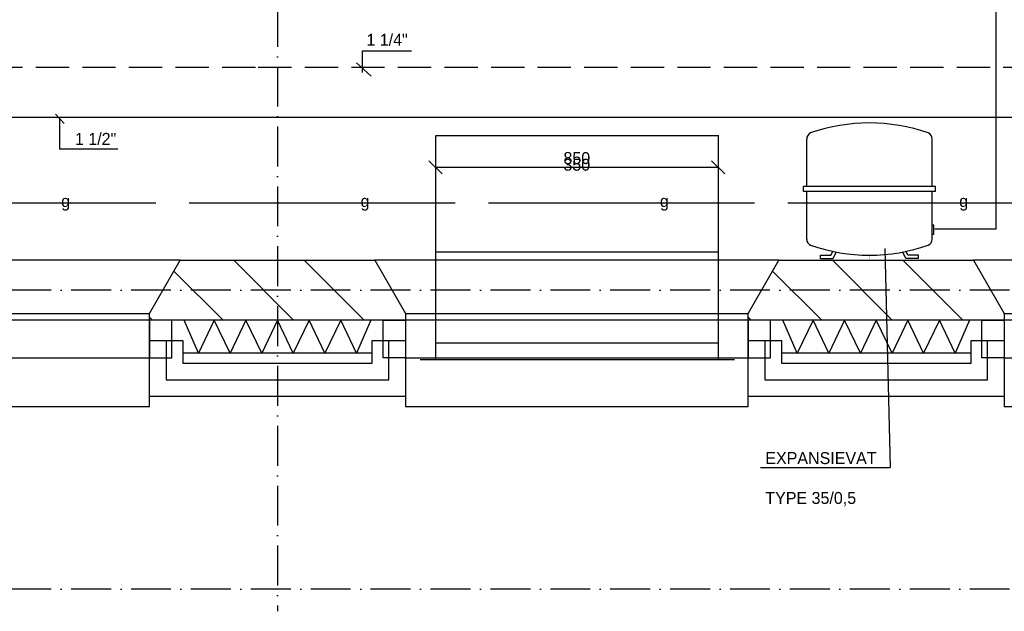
# Model space of a CAD drawing. Extents: x -940 to 22840, y -452 to 16368.
# Tile 36 of 50: x 10439 to 13399, y 6315 to 8095. Entities that reach past the tile are written whole.
import ezdxf
from ezdxf.enums import TextEntityAlignment as Align

# ---------------------------------------------------------------- set-up
doc = ezdxf.new("R2010")
doc.units = 0
doc.header["$LTSCALE"] = 20
for name, pattern in [('2322107', [2000, 1000, 1000]), ('2322108', [7, 5, -2]), ('2322121', [2000, 1000, 1000]), ('2322134', [45, 40, -5]), ('DASHDOT', [9, 6, -1.5, 0, -1.5])]:
    doc.linetypes.add(name, pattern=pattern)
doc.layers.get('0').update_dxf_attribs({"linetype": 'CONTINUOUS'})
doc.layers.get('DEFPOINTS').update_dxf_attribs({"linetype": 'CONTINUOUS'})
for name, color, linetype in [('AL$7----_STRAMIEN', 1, 'DASHDOT'), ('AL21----_BUITENWAND', 4, 'CONTINUOUS'), ('AL21K---_ISOLATIE', 1, 'CONTINUOUS'), ('AL28----_KONSTRUKTIE', 3, 'CONTINUOUS'), ('AL31----_BUITENKOZ', 7, 'CONTINUOUS'), ('ALL-----_REFLIJNEN', 8, 'CONTINUOUS'), ('ALXA3---_VOLZWART', 14, 'CONTINUOUS'), ('ALXAB---_PREFABBETON', 1, 'CONTINUOUS'), ('WL524---', 4, 'CONTINUOUS'), ('WL541---', 4, 'CONTINUOUS'), ('WL542---', 4, 'CONTINUOUS'), ('WL561---', 4, 'CONTINUOUS'), ('WL561---_AANVOER', 4, 'CONTINUOUS'), ('WL561---_RETOUR', 4, 'CONTINUOUS'), ('WL570---', 3, 'CONTINUOUS'), ('WL570---_TOEVOER', 3, 'CONTINUOUS'), ('WM541---', 1, 'CONTINUOUS'), ('WM570---', 1, 'CONTINUOUS')]:
    doc.layers.add(name, color=color, linetype=linetype)
doc.styles.add('BURO-018', font='BUROFONT.shx', dxfattribs={"height": 36})
doc.styles.add('BURO-025', font='BUROFONT.shx', dxfattribs={"height": 50})

# ---------------------------------------------------------------- blocks, each defined once
blk = doc.blocks.new('LU-2D-K-352')
at = {"color": 0, "linetype": 'CONTINUOUS'}
for p, q in [((-0.5, 425), (0.5, 425)), ((-0.5, -425), (0.5, -425))]:
    blk.add_line(p, q, dxfattribs=at)
blk = doc.blocks.new('*U43', base_point=(4448.2, 8224.7))
at = {"layer": 'WM570---', "linetype": 'CONTINUOUS'}
for p, q in [((4003.2, 8244.6), (4043.1, 8204.8)), ((4853.2, 8244.6), (4893.1, 8204.8)), ((4873.2, 8224.7), (4023.2, 8224.7))]:
    blk.add_line(p, q, dxfattribs=at)
at = {"layer": 'WM570---', "linetype": 'CONTINUOUS', "style": 'BURO-018'}
for s, p in [('850', (4448.2, 8234.7)), ('350', (4448.2, 8214.7))]:
    blk.add_text(s, height=36, dxfattribs=at).set_placement(p, align=Align.CENTER)
blk = doc.blocks.new('2322134-1')
at = {"layer": 'WM541---', "color": 0, "style": 'BURO-018'}
for p in [(10576.9, 7543.5), (11476.9, 7543.5), (12376.9, 7543.5), (13276.9, 7543.5)]:
    blk.add_text('g', height=36, dxfattribs=at).set_placement(p, align=Align.MIDDLE)

msp = doc.modelspace()

# ---------------------------------------------------------------- linework, layer by layer
at = {"color": 3, "linetype": 'CONTINUOUS'}
for p, q in [((12804.8, 7592.5), (12804.8, 7735.7)), ((13181.8, 7592.5), (13181.8, 7735.7)), ((13191.8, 7592.5), (12794.8, 7592.5)), ((12794.8, 7577.5), (12794.8, 7592.5)), ((13006.8, 7592.5), (12979.9, 7592.5)), ((13191.8, 7577.5), (13191.8, 7592.5)), ((13191.8, 7577.5), (12794.8, 7577.5)), ((12804.8, 7434.5), (12804.8, 7577.5)), ((13181.8, 7434.5), (13181.8, 7577.5)), ((13186.8, 7476.4), (13181.8, 7476.4)), ((13186.8, 7449.5), (13186.8, 7476.4)), ((13181.8, 7449.5), (13186.8, 7449.5)), ((12845.8, 7386), (12877.8, 7386)), ((12845.8, 7376), (12845.8, 7386)), ((12845.8, 7376), (12884.2, 7376)), ((12877.8, 7386), (12883.2, 7397.5)), ((12884.2, 7376), (12893.3, 7395.5)), ((13102.4, 7376), (13093.4, 7395.5)), ((13140.8, 7376), (13102.4, 7376)), ((13108.8, 7386), (13103.5, 7397.5)), ((13140.8, 7386), (13108.8, 7386)), ((13140.8, 7376), (13140.8, 7386))]:
    msp.add_line(p, q, dxfattribs=at)
for centre, radius, start, end in [((12993.3, 7248.8), 535.2, 70.7329, 109.2671), ((12824.8, 7735.7), 20, 113.9054, 180), ((13161.8, 7735.7), 20, 360, 66.0947), ((12824.8, 7434.5), 20, 180, 245.851), ((13161.8, 7434.5), 20, 294.149, 360), ((12993.3, 7916.1), 530.1, 250.5325, 289.4676)]:
    msp.add_arc(centre, radius, start, end, dxfattribs=at)
at = {"layer": 'AL$7----_STRAMIEN', "color": 1}
for p, q in [((11213.8, 15157.3), (11213.8, 6314.7)), ((19538.2, 7281), (1197.8, 7281)), ((19538.2, 7281), (1197.8, 7281)), ((19538.2, 6381), (1197.8, 6381))]:
    msp.add_line(p, q, dxfattribs=at)
at = {"layer": 'AL21----_BUITENWAND', "color": 8}
for p, q in [((10828.8, 6961), (10828.8, 7130)), ((10828.8, 7130), (10928.8, 7130)), ((10928.8, 7130), (10928.8, 7061)), ((11498.8, 7061), (11498.8, 7130)), ((11498.8, 7130), (11598.8, 7130)), ((11598.8, 7130), (11598.8, 6961)), ((12628.8, 6961), (12628.8, 7130)), ((12628.8, 7130), (12728.8, 7130)), ((12728.8, 7130), (12728.8, 7061)), ((13298.8, 7061), (13298.8, 7130)), ((13298.8, 7130), (13398.8, 7130)), ((13398.8, 7130), (13398.8, 6961)), ((10928.8, 7061), (11498.8, 7061)), ((12728.8, 7061), (13298.8, 7061)), ((11598.8, 6961), (10828.8, 6961)), ((13398.8, 6961), (12628.8, 6961))]:
    msp.add_line(p, q, dxfattribs=at)
at = {"layer": 'AL21K---_ISOLATIE', "color": 8, "linetype": 'CONTINUOUS'}
for p, q in [((11498.8, 7191), (10928.8, 7191)), ((10976.3, 7091), (10933, 7191)), ((11023.8, 7191), (10976.3, 7091)), ((11071.3, 7091), (11023.8, 7191)), ((11118.8, 7191), (11071.3, 7091)), ((11166.3, 7091), (11118.8, 7191)), ((11213.8, 7191), (11166.3, 7091)), ((11261.3, 7091), (11213.8, 7191)), ((11308.8, 7191), (11261.3, 7091)), ((11356.3, 7091), (11308.8, 7191)), ((11403.8, 7191), (11356.3, 7091)), ((11451.3, 7091), (11403.8, 7191)), ((11494.6, 7191), (11451.3, 7091)), ((13298.8, 7191), (12728.8, 7191)), ((12776.3, 7091), (12733, 7191)), ((12823.8, 7191), (12776.3, 7091)), ((12871.3, 7091), (12823.8, 7191)), ((12918.8, 7191), (12871.3, 7091)), ((12966.3, 7091), (12918.8, 7191)), ((13013.8, 7191), (12966.3, 7091)), ((13061.3, 7091), (13013.8, 7191)), ((13108.8, 7191), (13061.3, 7091)), ((13156.3, 7091), (13108.8, 7191)), ((13203.8, 7191), (13156.3, 7091)), ((13251.3, 7091), (13203.8, 7191)), ((13294.6, 7191), (13251.3, 7091)), ((11498.8, 7091), (10928.8, 7091)), ((13298.8, 7091), (12728.8, 7091))]:
    msp.add_line(p, q, dxfattribs=at)
at = {"layer": 'AL28----_KONSTRUKTIE', "color": 8}
for p, q in [((10828.8, 7211), (10921.2, 7371)), ((10921.2, 7371), (11506.4, 7371)), ((11506.4, 7371), (11598.8, 7211)), ((12628.8, 7211), (12721.2, 7371)), ((12721.2, 7371), (13306.4, 7371)), ((13306.4, 7371), (13398.8, 7211)), ((10828.8, 7191), (10828.8, 7211)), ((11598.8, 7211), (11598.8, 7191)), ((12628.8, 7191), (12628.8, 7211)), ((13398.8, 7211), (13398.8, 7191)), ((11598.8, 7191), (10828.8, 7191)), ((13398.8, 7191), (12628.8, 7191))]:
    msp.add_line(p, q, dxfattribs=at)
at = {"layer": 'AL31----_BUITENKOZ', "color": 8}
for p, q in [((10921.2, 7371), (9706.4, 7371)), ((10828.8, 7211), (10921.2, 7371)), ((12721.2, 7371), (11506.4, 7371)), ((11506.4, 7371), (11598.8, 7211)), ((12628.8, 7211), (12721.2, 7371)), ((14521.2, 7371), (13306.4, 7371)), ((13306.4, 7371), (13398.8, 7211)), ((9798.8, 7211), (10828.8, 7211)), ((10828.8, 6931), (10828.8, 7211)), ((11598.8, 7211), (12628.8, 7211)), ((11598.8, 7211), (11598.8, 6931)), ((12628.8, 6931), (12628.8, 7211)), ((13398.8, 7211), (14428.8, 7211)), ((13398.8, 7211), (13398.8, 6931)), ((10828.8, 7191), (9798.8, 7191)), ((10828.8, 7191), (10828.8, 7077)), ((10828.8, 7077), (10828.8, 7191)), ((10895.8, 7191), (10828.8, 7191)), ((10895.8, 7077), (10895.8, 7191)), ((11531.8, 7077), (11531.8, 7191)), ((11531.8, 7191), (11598.8, 7191)), ((12628.8, 7191), (11598.8, 7191)), ((11598.8, 7191), (11598.8, 7077)), ((11598.8, 7191), (11598.8, 7077)), ((12628.8, 7191), (12628.8, 7077)), ((12628.8, 7077), (12628.8, 7191)), ((12695.8, 7191), (12628.8, 7191)), ((12695.8, 7077), (12695.8, 7191)), ((13331.8, 7077), (13331.8, 7191)), ((13331.8, 7191), (13398.8, 7191)), ((14428.8, 7191), (13398.8, 7191)), ((13398.8, 7191), (13398.8, 7077)), ((13398.8, 7191), (13398.8, 7077)), ((9798.8, 7077), (10828.8, 7077)), ((10828.8, 7077), (10895.8, 7077)), ((11598.8, 7077), (11531.8, 7077)), ((11598.8, 7077), (12628.8, 7077)), ((12628.8, 7077), (12695.8, 7077)), ((13398.8, 7077), (13331.8, 7077)), ((13398.8, 7077), (14428.8, 7077)), ((9798.8, 6931), (10828.8, 6931)), ((11598.8, 6931), (12628.8, 6931)), ((13398.8, 6931), (14428.8, 6931))]:
    msp.add_line(p, q, dxfattribs=at)
at = {"layer": 'ALL-----_REFLIJNEN', "color": 8, "linetype": 'CONTINUOUS'}
for p, q in [((10878.8, 7130), (10878.8, 7011)), ((11548.8, 7011), (11548.8, 7130)), ((12678.8, 7130), (12678.8, 7011)), ((13348.8, 7011), (13348.8, 7130)), ((10878.8, 7011), (11548.8, 7011)), ((12678.8, 7011), (13348.8, 7011))]:
    msp.add_line(p, q, dxfattribs=at)
at = {"layer": 'ALXA3---_VOLZWART', "color": 8}
for p, q in [((10878.8, 7130), (10878.8, 7011)), ((11548.8, 7011), (11548.8, 7130)), ((12678.8, 7130), (12678.8, 7011)), ((13348.8, 7011), (13348.8, 7130)), ((10878.8, 7011), (11548.8, 7011)), ((12678.8, 7011), (13348.8, 7011))]:
    msp.add_line(p, q, dxfattribs=at)
at = {"layer": 'ALXAB---_PREFABBETON', "color": 8}
for p, q in [((11262.2, 7191), (11082.2, 7371)), ((11474.3, 7191), (11294.3, 7371)), ((13062.2, 7191), (12882.2, 7371)), ((13274.3, 7191), (13094.3, 7371)), ((11050, 7191), (10902.4, 7338.5)), ((12850, 7191), (12702.4, 7338.5)), ((10837.9, 7191), (10828.8, 7200.1)), ((12637.9, 7191), (12628.8, 7200.1))]:
    msp.add_line(p, q, dxfattribs=at)
at = {"layer": 'DEFPOINTS', "color": 8, "linetype": 'BYBLOCK'}
for p in [(11598.8, 7101), (12628.8, 7101)]:
    msp.add_point(p, dxfattribs=at)
at = {"layer": 'WL524---', "linetype": '2322121'}
for p, q in [((13374, 7465.6), (13374, 9478.5)), ((13189.9, 7465.6), (13374, 7465.6))]:
    msp.add_line(p, q, dxfattribs=at)
at = {"layer": 'WL541---', "color": 3, "linetype": '2322134'}
msp.add_line((9148.3, 7543.5), (14705.5, 7543.5), dxfattribs=at)
at = {"layer": 'WL542---', "color": 1}
msp.add_line((12666.3, 6747.4), (13056, 6747.4), dxfattribs=at)
at = {"layer": 'WL561---_AANVOER', "linetype": '2322107'}
for p, q in [((11294, 7800.5), (5907.8, 7800.5)), ((15035, 7800.5), (11294, 7800.5))]:
    msp.add_line(p, q, dxfattribs=at)
at = {"layer": 'WL561---_RETOUR', "linetype": '2322108'}
for p, q in [((11147.1, 7950.5), (5760.9, 7950.5)), ((15175.9, 7950.5), (11147.1, 7950.5))]:
    msp.add_line(p, q, dxfattribs=at)
at = {"layer": 'WL570---', "color": 1}
for p, q in [((11468.9, 7935.6), (11468.9, 8000.6)), ((11468.9, 8000.6), (11617.1, 8000.6)), ((11495.6, 7925.2), (11451, 7965.4)), ((10572.2, 7782.9), (10546.5, 7810.4)), ((10558, 7798.9), (10557.9, 7705)), ((10733.3, 7704.9), (10557.9, 7705))]:
    msp.add_line(p, q, dxfattribs=at)
at = {"layer": 'WL570---'}
for p, q in [((11688.5, 7746), (12541.1, 7746)), ((11688.5, 7396), (12541.1, 7396))]:
    msp.add_line(p, q, dxfattribs=at)
at = {"layer": 'WL570---', "color": 3}
for p, q in [((11688.5, 7122.8), (12537.7, 7122.8)), ((11643, 7072.8), (12587.7, 7072.8))]:
    msp.add_line(p, q, dxfattribs=at)
at = {"layer": 'WM541---', "linetype": '2322107'}
msp.add_line((13039.8, 7406.3), (13056, 6747.4), dxfattribs=at)

# ---------------------------------------------------------------- block references
at = {"layer": 'WL570---_TOEVOER', "color": 3, "linetype": 'CONTINUOUS', "xscale": 672.2318759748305, "rotation": 270}
msp.add_blockref('LU-2D-K-352', (12113.6, 7408.6), dxfattribs=at)
at = {"layer": 'WM541---'}
msp.add_blockref('2322134-1', (0, 0), dxfattribs=at)
at = {"layer": 'WM570---'}
msp.add_blockref('*U43', (12113.6, 7650.4), dxfattribs=at)

# ---------------------------------------------------------------- texts
at = {"color": 3, "linetype": 'CONTINUOUS', "style": 'BURO-025'}
for tag, text in [('TR_POSNR', '0'), ('TR_FABR', '')]:
    msp.add_attdef(tag, text=text, height=2.5, rotation=90, dxfattribs=at).set_placement((12993.3, 7376), align=Align.MIDDLE)
at = {"layer": 'WL561---', "color": 1, "style": 'BURO-018'}
for s, p in [('1 1/4"', (11481.1, 8016.2)), ('1 1/2"', (10604.8, 7718.1)), ('EXPANSIEVAT', (12680.4, 6757.7)), ('TYPE 35/0,5', (12680.4, 6637.7))]:
    msp.add_text(s, height=36, dxfattribs=at).set_placement(p)

doc.saveas('drawing.dxf')
